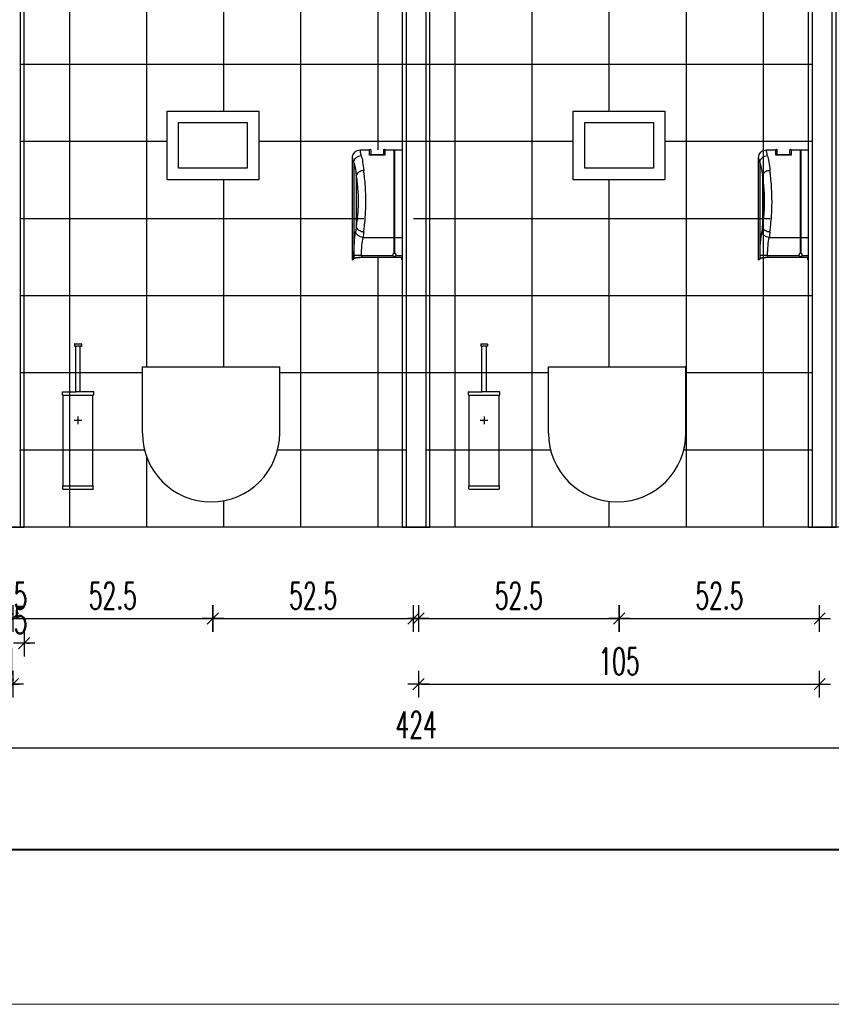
# Model space of a CAD drawing. Header units: centimetres. Extents: x -15121 to 30567, y -60641 to 0.
# Tile 63 of 256: x 6675 to 6888, y -27541 to -27283. Entities that reach past the tile are written whole.
import ezdxf

# ---------------------------------------------------------------- set-up
doc = ezdxf.new("R2010")
doc.units = ezdxf.units.CM
doc.header["$LTSCALE"] = 60
doc.layers.add('A Obramowanie', color=7, linetype='Continuous', lineweight=15, plot=False)
doc.layers.add('A Ramka', color=5, linetype='Continuous', lineweight=40)
for name, color, linetype in [('AIKA powierzchnie', 6, 'Continuous'), ('AIKA sanitariaty', 7, 'Continuous'), ('AIKA TYNK', 5, 'Continuous'), ('AIKA widoki wymiarowanie', 7, 'Continuous'), ('AIKA widokowe', 7, 'Continuous'), ('AIKA zieleń', 8, 'Continuous')]:
    doc.layers.add(name, color=color, linetype=linetype)
doc.styles.add('wymiar', font='txt.shx', dxfattribs={"width": 0.6})
doc.dimstyles.new('Dwudziestka', dxfattribs={"dimtxt": 7, "dimasz": 0.7, "dimexe": 5, "dimexo": 0, "dimgap": 2.5, "dimtad": 1, "dimtoh": 1, "dimdec": 3, "dimrnd": 0.5, "dimdsep": 46, "dimtxsty": 'wymiar', "dimblk": 'znacznik', "dimcen": 0, "dimdle": 5, "dimse1": 1, "dimse2": 1, "dimclrd": 256, "dimclre": 256, "dimclrt": 256, "dimadec": 0, "dimazin": 0, "dimtfac": 0.4, "dimtdec": 3, "dimtix": 1, "dimtofl": 0, "dimtmove": 2, "dimatfit": 3, "dimldrblk": 'znacznik', "dimfxl": 1, "dimtolj": 1, "dimarcsym": 0})

# ---------------------------------------------------------------- blocks, each defined once
blk = doc.blocks.new('Sl dozownik papieru bok')
at = {"layer": 'AIKA sanitariaty', "extrusion": (0, 1, 0)}
for p, q in [((0, 11.44), (0, -11.44)), ((1.95, 11.44), (0, 11.44)), ((1.95, 11.44), (1.95, -11.44)), ((2, -11.41), (2, 11.39)), ((2.05, -11.44), (2.05, 11.44)), ((4.5, 11.44), (2.05, 11.44)), ((4.5, 11.49), (4.5, 10.05)), ((4.8, 10.2), (4.8, 11.49)), ((8.2, 11.49), (8.2, 10.2)), ((8.5, 10.05), (8.5, 11.49)), ((11, 11.44), (8.5, 11.44)), ((4.5, 10.05), (4.65, 10.05)), ((4.65, 10.05), (8.35, 10.05)), ((8.35, 10.05), (8.5, 10.05)), ((12.67, 8.16), (12.67, -17.02)), ((13, -6.06), (13, 9.44)), ((12.01, 4.81), (12.01, -8.73)), ((13, -9.06), (13, -6.36)), ((13, -17.36), (13, -9.36)), ((0, -11.44), (0, -16.18)), ((1.95, -11.44), (0, -11.44)), ((1.95, -11.44), (1.95, -15.63)), ((2, -15.6), (2, -11.41)), ((10.22, -11.44), (2.05, -11.44)), ((2.05, -15.63), (2.05, -11.44)), ((0, -16.18), (0, -16.73)), ((1.57, -16.18), (0, -16.18)), ((0, -17.36), (0, -16.73)), ((0, -16.73), (1.95, -16.73)), ((0.1, -17.36), (0, -17.36)), ((0.1, -16.75), (10.64, -16.75)), ((0.1, -17.36), (0.1, -16.75)), ((1.95, -16.5), (1.95, -16.73)), ((2, -16.74), (2, -16.53)), ((2.05, -16.73), (2.05, -16.5)), ((2.05, -16.73), (10.64, -16.73)), ((10.64, -16.18), (2.43, -16.18)), ((10.64, -16.18), (12.61, -16.18)), ((10.64, -16.18), (10.64, -16.73)), ((12.61, -16.98), (12.61, -16.18)), ((13, -17.36), (12.9, -17.36))]:
    blk.add_line(p, q, dxfattribs=at)
at = {"layer": 'AIKA sanitariaty'}
blk.add_line((4.8, 10.2), (8.2, 10.2), dxfattribs=at)
for centre, radius, start, end in [((1.95, 11.39), 0.05, 0, 90), ((2.05, 11.39), 0.05, 90, 180), ((4.65, 11.49), 0.15, 0, 180), ((8.35, 11.49), 0.15, 0, 180), ((11, 9.44), 2, 0, 90), ((2, -16.06), 0.446, 196.352, 263.5691), ((2, -16.06), 0.446, 276.4309, 343.648)]:
    blk.add_arc(centre, radius, start, end, dxfattribs=at)
for centre, major_axis, ratio, start_param, end_param in [((11.55, -1.96), (0, -13.4), 0.141078, 3.616913, 4.070164), ((13.53, -1.96), (0, 11.4), 0.165828, 0.471862, 0.935057), ((11.55, -1.96), (0, -13.4), 0.141078, 5.354614, 5.498691), ((10.22, -10.03), (1.97, 0.33), 0.702921, 4.596141, 6.051104), ((13.53, -1.96), (0, 11.4), 0.165828, 2.206536, 2.357098), ((11.17, -16.18), (0, 8.7), 0.165828, 4.712389, 5.498691), ((1.95, -11.41), (0.05, 0), 0.707745, 4.712389, 6.283185), ((2.05, -11.41), (-0.05, 0), 0.707745, 0, 1.570796), ((9.2, -16.18), (0, -6.7), 0.215329, 1.570796, 2.357098), ((13.48, 27.64), (0, -45), 0.165828, 6.153694, 6.160974), ((13.58, 27.64), (0, -45), 0.165828, 6.153328, 6.160657)]:
    blk.add_ellipse(centre, major_axis=major_axis, ratio=ratio, start_param=start_param, end_param=end_param, dxfattribs=at)
for points, knots in [([(10.69, 9.96), (10.72, 10.13), (10.76, 10.29), (10.85, 10.75), (10.9, 11), (10.97, 11.3), (10.99, 11.38), (11, 11.43), (11, 11.44), (11, 11.44)], [665.068332, 665.068332, 665.068332, 665.068332, 674.873359, 674.873359, 696.15174, 696.15174, 712.840829, 712.840829, 719.36757, 719.36757, 719.36757, 719.36757]), ([(12.67, 8.2), (12.65, 8.43), (12.58, 8.66), (12.35, 9.08), (12.19, 9.28), (11.81, 9.59), (11.61, 9.72), (11.16, 9.89), (10.93, 9.94), (10.69, 9.96), (10.69, 9.96), (10.69, 9.96)], [0, 0, 0, 0, 7.811334, 7.811334, 15.623566, 15.623566, 22.812435, 22.812435, 29.999926, 29.999926, 30.008028, 30.008028, 30.008028, 30.008028]), ([(12.67, 8.16), (12.71, 8.31), (12.74, 8.46), (12.84, 8.86), (12.9, 9.06), (12.97, 9.32), (12.99, 9.39), (13, 9.44), (13, 9.44), (13, 9.44)], [664.576978, 664.576978, 664.576978, 664.576978, 674.873359, 674.873359, 696.15174, 696.15174, 712.840829, 712.840829, 719.36757, 719.36757, 719.36757, 719.36757]), ([(12.67, 8.2), (12.67, 8.19), (12.67, 8.19), (12.67, 8.18), (12.67, 8.17), (12.67, 8.16)], [25.154736, 25.154736, 25.154736, 25.154736, 25.2068571, 25.2068571, 25.5412471, 25.5412471, 25.5412471, 25.5412471]), ([(10.04, -9.98), (9.98, -9.57), (9.93, -9.14), (9.8, -7.96), (9.72, -7.18), (9.63, -5.96), (9.6, -5.53), (9.55, -4.67), (9.54, -4.24), (9.5, -3.19), (9.49, -2.57), (9.49, -1.96), (9.49, -1.09), (9.51, -0.22), (9.59, 1.48), (9.64, 2.32), (9.77, 3.81), (9.84, 4.48), (9.96, 5.44), (10, 5.76), (10.04, 6.07)], [645.898161, 645.898161, 645.898161, 645.898161, 659.198751, 659.198751, 681.041528, 681.041528, 692.345125, 692.345125, 703.648717, 703.648717, 719.365815, 719.365815, 719.365815, 741.542046, 741.542046, 763.718271, 763.718271, 782.93566, 782.93566, 792.832229, 792.832229, 792.832229, 792.832229]), ([(10.04, 6.07), (10.04, 6.07), (10.04, 6.07), (10.05, 6.07), (10.05, 6.07), (10.07, 6.07), (10.07, 6.07), (10.09, 6.06), (10.11, 6.06), (10.14, 6.06), (10.17, 6.05), (10.25, 6.04), (10.3, 6.03), (10.45, 6.01), (10.55, 5.98), (10.85, 5.9), (11.03, 5.82), (11.41, 5.63), (11.59, 5.49), (11.86, 5.2), (11.96, 5.05), (12, 4.89)], [-0.008999, -0.008999, -0.008999, -0.008999, 0, 0, 0.195131, 0.195131, 0.390205, 0.390205, 0.780355, 0.780355, 1.560665, 1.560665, 3.121408, 3.121408, 6.243965, 6.243965, 12.498055, 12.498055, 20.307105, 20.307105, 28.11533, 28.11533, 28.11533, 28.11533]), ([(12, -8.81), (11.94, -8.45), (11.88, -8.07), (11.74, -7.06), (11.66, -6.4), (11.57, -5.36), (11.54, -5), (11.49, -4.27), (11.47, -3.9), (11.44, -3.01), (11.42, -2.48), (11.42, -1.96), (11.42, -1.22), (11.45, -0.48), (11.52, 0.97), (11.58, 1.68), (11.72, 2.95), (11.79, 3.52), (11.91, 4.35), (11.96, 4.62), (12, 4.89)], [645.629, 645.629, 645.629, 645.629, 659.198751, 659.198751, 681.041528, 681.041528, 692.345125, 692.345125, 703.648717, 703.648717, 719.365815, 719.365815, 719.365815, 741.542046, 741.542046, 763.718271, 763.718271, 782.93566, 782.93566, 793.101387, 793.101387, 793.101387, 793.101387]), ([(12, 4.89), (12, 4.89), (12, 4.89), (12, 4.88), (12, 4.87), (12, 4.86), (12.01, 4.85), (12.01, 4.83), (12.01, 4.82), (12.01, 4.81)], [125.169211, 125.169211, 125.169211, 125.169211, 125.262842, 125.262842, 125.558179, 125.558179, 125.889339, 125.889339, 126.290447, 126.290447, 126.290447, 126.290447]), ([(13, -6.36), (13, -6.34), (13, -6.32), (13, -6.28), (13, -6.26), (13, -6.22), (13, -6.21), (13, -6.17), (13, -6.16), (13, -6.13), (13, -6.12), (13, -6.1), (13, -6.09), (13, -6.07), (13, -6.07), (13, -6.06), (13, -6.06), (13, -6.06)], [9.040508, 9.040508, 9.040508, 9.040508, 9.60554, 9.60554, 10.170572, 10.170572, 10.735604, 10.735604, 11.300635, 11.300635, 11.865667, 11.865667, 12.430699, 12.430699, 12.995731, 12.995731, 13.560763, 13.560763, 13.560763, 13.560763]), ([(12, -8.81), (11.96, -8.97), (11.86, -9.12), (11.59, -9.41), (11.41, -9.54), (11.03, -9.74), (10.85, -9.81), (10.55, -9.9), (10.45, -9.92), (10.3, -9.95), (10.25, -9.96), (10.17, -9.97), (10.14, -9.97), (10.11, -9.98), (10.09, -9.98), (10.07, -9.98), (10.07, -9.98), (10.05, -9.98), (10.05, -9.98), (10.04, -9.98), (10.04, -9.98), (10.04, -9.98)], [0, 0, 0, 0, 7.812705, 7.812705, 15.626234, 15.626234, 21.883911, 21.883911, 25.00826, 25.00826, 26.569898, 26.569898, 27.350657, 27.350657, 27.74103, 27.74103, 27.936216, 27.936216, 28.131463, 28.131463, 28.140466, 28.140466, 28.140466, 28.140466]), ([(12.01, -8.73), (12.01, -8.74), (12.01, -8.76), (12, -8.78), (12, -8.79), (12, -8.8), (12, -8.81), (12, -8.81)], [0, 0, 0, 0, 0.4713843, 0.4713843, 0.7522977, 0.7522977, 0.8768388, 0.8768388, 0.8768388, 0.8768388]), ([(13, -9.36), (13, -9.36), (13, -9.36), (13, -9.35), (13, -9.34), (13, -9.33), (13, -9.32), (13, -9.3), (13, -9.28), (13, -9.26), (13, -9.24), (13, -9.21), (13, -9.19), (13, -9.15), (13, -9.14), (13, -9.1), (13, -9.08), (13, -9.06)], [4.520254, 4.520254, 4.520254, 4.520254, 5.085286, 5.085286, 5.650318, 5.650318, 6.215349, 6.215349, 6.780381, 6.780381, 7.345413, 7.345413, 7.910445, 7.910445, 8.475477, 8.475477, 9.040508, 9.040508, 9.040508, 9.040508]), ([(1.57, -16.18), (1.56, -16.13), (1.55, -16.07), (1.56, -15.96), (1.58, -15.91), (1.63, -15.81), (1.67, -15.77), (1.74, -15.7), (1.78, -15.68), (1.86, -15.64), (1.91, -15.63), (1.95, -15.63)], [0, 0, 0, 0, 1.67973, 1.67973, 3.345317, 3.345317, 5.029283, 5.029283, 6.356617, 6.356617, 7.680543, 7.680543, 7.680543, 7.680543]), ([(1.95, -15.63), (1.95, -15.63), (1.95, -15.63), (1.96, -15.63), (1.96, -15.63), (1.96, -15.63), (1.97, -15.63), (1.97, -15.62), (1.98, -15.62), (1.99, -15.62), (1.99, -15.61), (2, -15.61), (2, -15.61), (2, -15.6), (2, -15.6), (2, -15.6)], [0, 0, 0, 0, 0.0386857, 0.0386857, 0.0913353, 0.0913353, 0.2058954, 0.2058954, 0.3596081, 0.3596081, 0.5465586, 0.5465586, 0.7588633, 0.7588633, 0.8308353, 0.8308353, 0.8308353, 0.8308353]), ([(2, -16.53), (2, -16.53), (2, -16.52), (1.99, -16.52), (1.99, -16.51), (1.98, -16.51), (1.97, -16.51), (1.96, -16.5), (1.96, -16.5), (1.96, -16.5), (1.95, -16.5), (1.95, -16.5), (1.95, -16.5), (1.95, -16.5)], [0.0002596, 0.0002596, 0.0002596, 0.0002596, 0.229786, 0.229786, 0.4547161, 0.4547161, 0.6651443, 0.6651443, 0.7616079, 0.7616079, 0.8255576, 0.8255576, 0.8366718, 0.8366718, 0.8366718, 0.8366718]), ([(1.95, -16.73), (1.96, -16.73), (1.96, -16.73), (1.98, -16.73), (1.98, -16.73), (1.99, -16.73), (1.99, -16.73), (2, -16.73), (2, -16.74), (2, -16.74)], [1.517308, 1.517308, 1.517308, 1.517308, 1.7062116, 1.7062116, 1.8951152, 1.8951152, 2.0855545, 2.0855545, 2.2759938, 2.2759938, 2.2759938, 2.2759938]), ([(2, -15.6), (2, -15.6), (2, -15.6), (2, -15.61), (2.01, -15.61), (2.01, -15.62), (2.02, -15.62), (2.03, -15.62), (2.03, -15.63), (2.04, -15.63), (2.04, -15.63), (2.05, -15.63), (2.05, -15.63), (2.05, -15.63), (2.05, -15.63), (2.05, -15.63)], [0.2918775, 0.2918775, 0.2918775, 0.2918775, 0.3960463, 0.3960463, 0.6263589, 0.6263589, 0.8143675, 0.8143675, 0.9971347, 0.9971347, 1.063857, 1.063857, 1.0956106, 1.0956106, 1.1232919, 1.1232919, 1.1232919, 1.1232919]), ([(2.05, -16.5), (2.05, -16.5), (2.05, -16.5), (2.04, -16.5), (2.04, -16.5), (2.04, -16.5), (2.03, -16.5), (2.02, -16.51), (2.02, -16.51), (2.01, -16.52), (2.01, -16.52), (2, -16.52), (2, -16.53), (2, -16.53)], [0.8160481, 0.8160481, 0.8160481, 0.8160481, 0.8455755, 0.8455755, 0.9154752, 0.9154752, 1.0346429, 1.0346429, 1.252889, 1.252889, 1.456001, 1.456001, 1.6530857, 1.6530857, 1.6530857, 1.6530857]), ([(2, -16.74), (2, -16.74), (2, -16.73), (2.01, -16.73), (2.01, -16.73), (2.02, -16.73), (2.02, -16.73), (2.04, -16.73), (2.04, -16.73), (2.05, -16.73)], [2.2759326, 2.2759326, 2.2759326, 2.2759326, 2.467066, 2.467066, 2.6581995, 2.6581995, 2.8464085, 2.8464085, 3.0346176, 3.0346176, 3.0346176, 3.0346176]), ([(2.05, -15.63), (2.11, -15.64), (2.17, -15.65), (2.27, -15.71), (2.31, -15.75), (2.39, -15.84), (2.41, -15.89), (2.44, -15.98), (2.45, -16.02), (2.45, -16.1), (2.44, -16.14), (2.43, -16.18)], [0, 0, 0, 0, 1.776792, 1.776792, 3.535319, 3.535319, 5.25857, 5.25857, 6.469223, 6.469223, 7.686222, 7.686222, 7.686222, 7.686222]), ([(10.64, -16.73), (10.77, -16.73), (10.9, -16.73), (11.16, -16.74), (11.28, -16.75), (11.53, -16.76), (11.65, -16.77), (11.86, -16.8), (11.96, -16.81), (12.14, -16.84), (12.23, -16.85), (12.37, -16.89), (12.44, -16.9), (12.54, -16.94), (12.58, -16.95), (12.61, -16.97), (12.61, -16.98), (12.61, -16.98)], [60.506898, 60.506898, 60.506898, 60.506898, 64.273678, 64.273678, 68.040459, 68.040459, 71.80724, 71.80724, 75.574021, 75.574021, 79.379576, 79.379576, 83.185131, 83.185131, 86.990686, 86.990686, 87.56164, 87.56164, 87.56164, 87.56164]), ([(10.64, -16.75), (10.76, -16.75), (10.88, -16.75), (11.13, -16.76), (11.25, -16.76), (11.48, -16.78), (11.6, -16.79), (11.8, -16.81), (11.9, -16.82), (12.07, -16.85), (12.15, -16.86), (12.29, -16.89), (12.35, -16.91), (12.45, -16.94), (12.48, -16.96), (12.51, -16.98), (12.51, -16.98), (12.52, -16.98)], [0, 0, 0, 0, 3.57835, 3.57835, 7.156699, 7.156699, 10.735049, 10.735049, 14.313398, 14.313398, 17.928234, 17.928234, 21.54307, 21.54307, 25.157906, 25.157906, 25.699958, 25.699958, 25.699958, 25.699958]), ([(12.57, -17.02), (12.6, -17.05), (12.63, -17.08), (12.7, -17.16), (12.75, -17.21), (12.82, -17.28), (12.85, -17.31), (12.89, -17.35), (12.9, -17.36), (12.9, -17.36)], [7.773219, 7.773219, 7.773219, 7.773219, 14.844533, 14.844533, 29.689066, 29.689066, 44.5336, 44.5336, 59.378133, 59.378133, 59.378133, 59.378133]), ([(12.67, -17.02), (12.7, -17.05), (12.73, -17.08), (12.8, -17.16), (12.85, -17.21), (12.92, -17.28), (12.95, -17.31), (12.99, -17.35), (13, -17.36), (13, -17.36)], [7.774572, 7.774572, 7.774572, 7.774572, 14.878773, 14.878773, 29.757545, 29.757545, 44.636318, 44.636318, 59.515091, 59.515091, 59.515091, 59.515091])]:
    blk.add_open_spline(points, degree=3, knots=knots, dxfattribs=at)
blk = doc.blocks.new('znacznik')
at = {"color": 0}
for points in [[(0, -5), (0, 5)], [(-4, 0), (4, 0)]]:
    blk.add_lwpolyline(points, dxfattribs=at)
at = {"color": 1}
blk.add_lwpolyline([(-2.12, -2.12), (2.12, 2.12)], dxfattribs=at)
blk = doc.blocks.new('*D6128')
at = {"layer": 'AIKA widoki wymiarowanie', "lineweight": -2, "transparency": 16777216}
for p, q in [((6671.15, -27440.11), (6670.45, -27440.11)), ((6673.85, -27440.11), (6674.55, -27440.11))]:
    blk.add_line(p, q, dxfattribs=at)
at = {"layer": 'Defpoints', "color": 0, "transparency": 16777216}
for p in [(6671.85, -27385.79), (6673.15, -27395.97), (6673.15, -27440.11)]:
    blk.add_point(p, dxfattribs=at)
at = {"layer": 'AIKA widoki wymiarowanie', "lineweight": -2, "transparency": 16777216, "xscale": 0.7, "yscale": 0.7, "zscale": 0.7}
blk.add_blockref('znacznik', (6671.85, -27440.11), dxfattribs=at)
at = {"layer": 'AIKA widoki wymiarowanie', "lineweight": -2, "transparency": 16777216, "xscale": 0.7, "yscale": 0.7, "zscale": 0.7, "rotation": 180}
blk.add_blockref('znacznik', (6673.15, -27440.11), dxfattribs=at)
at = {"layer": 'AIKA widoki wymiarowanie', "transparency": 16777216, "insert": (6672.5, -27434.11), "char_height": 7, "attachment_point": 5, "style": 'wymiar'}
blk.add_mtext('\\A1;1.5', dxfattribs=at)
blk = doc.blocks.new('*D6129')
at = {"layer": 'AIKA widoki wymiarowanie', "lineweight": -2, "transparency": 16777216}
blk.add_line((6673.85, -27440.11), (6724.92, -27440.11), dxfattribs=at)
at = {"layer": 'Defpoints', "color": 0, "transparency": 16777216}
for p in [(6725.62, -27374.17), (6673.15, -27395.97), (6725.62, -27440.11)]:
    blk.add_point(p, dxfattribs=at)
at = {"layer": 'AIKA widoki wymiarowanie', "lineweight": -2, "transparency": 16777216, "xscale": 0.7, "yscale": 0.7, "zscale": 0.7, "rotation": 180}
blk.add_blockref('znacznik', (6673.15, -27440.11), dxfattribs=at)
at = {"layer": 'AIKA widoki wymiarowanie', "lineweight": -2, "transparency": 16777216, "xscale": 0.7, "yscale": 0.7, "zscale": 0.7}
blk.add_blockref('znacznik', (6725.62, -27440.11), dxfattribs=at)
at = {"layer": 'AIKA widoki wymiarowanie', "transparency": 16777216, "insert": (6699.39, -27434.11), "char_height": 7, "attachment_point": 5, "style": 'wymiar'}
blk.add_mtext('\\A1;52.5', dxfattribs=at)
blk = doc.blocks.new('*D6130')
at = {"layer": 'AIKA widoki wymiarowanie', "lineweight": -2, "transparency": 16777216}
blk.add_line((6726.32, -27440.11), (6777.48, -27440.11), dxfattribs=at)
at = {"layer": 'Defpoints', "color": 0, "transparency": 16777216}
for p in [(6725.62, -27374.17), (6778.18, -27392.96), (6778.18, -27440.11)]:
    blk.add_point(p, dxfattribs=at)
at = {"layer": 'AIKA widoki wymiarowanie', "lineweight": -2, "transparency": 16777216, "xscale": 0.7, "yscale": 0.7, "zscale": 0.7, "rotation": 180}
blk.add_blockref('znacznik', (6725.62, -27440.11), dxfattribs=at)
at = {"layer": 'AIKA widoki wymiarowanie', "lineweight": -2, "transparency": 16777216, "xscale": 0.7, "yscale": 0.7, "zscale": 0.7}
blk.add_blockref('znacznik', (6778.18, -27440.11), dxfattribs=at)
at = {"layer": 'AIKA widoki wymiarowanie', "transparency": 16777216, "insert": (6751.9, -27434.11), "char_height": 7, "attachment_point": 5, "style": 'wymiar'}
blk.add_mtext('\\A1;52.5', dxfattribs=at)
blk = doc.blocks.new('*D6132')
at = {"layer": 'AIKA widoki wymiarowanie', "lineweight": -2, "transparency": 16777216}
blk.add_line((6780.18, -27440.11), (6831.34, -27440.11), dxfattribs=at)
at = {"layer": 'Defpoints', "color": 0, "transparency": 16777216}
for p in [(6832.04, -27374.17), (6779.48, -27398.17), (6832.04, -27440.11)]:
    blk.add_point(p, dxfattribs=at)
at = {"layer": 'AIKA widoki wymiarowanie', "lineweight": -2, "transparency": 16777216, "xscale": 0.7, "yscale": 0.7, "zscale": 0.7, "rotation": 180}
blk.add_blockref('znacznik', (6779.48, -27440.11), dxfattribs=at)
at = {"layer": 'AIKA widoki wymiarowanie', "lineweight": -2, "transparency": 16777216, "xscale": 0.7, "yscale": 0.7, "zscale": 0.7}
blk.add_blockref('znacznik', (6832.04, -27440.11), dxfattribs=at)
at = {"layer": 'AIKA widoki wymiarowanie', "transparency": 16777216, "insert": (6805.76, -27434.11), "char_height": 7, "attachment_point": 5, "style": 'wymiar'}
blk.add_mtext('\\A1;52.5', dxfattribs=at)
blk = doc.blocks.new('*D6133')
at = {"layer": 'AIKA widoki wymiarowanie', "lineweight": -2, "transparency": 16777216}
blk.add_line((6832.74, -27440.11), (6883.9, -27440.11), dxfattribs=at)
at = {"layer": 'Defpoints', "color": 0, "transparency": 16777216}
for p in [(6832.04, -27374.17), (6884.6, -27398.17), (6884.6, -27440.11)]:
    blk.add_point(p, dxfattribs=at)
at = {"layer": 'AIKA widoki wymiarowanie', "lineweight": -2, "transparency": 16777216, "xscale": 0.7, "yscale": 0.7, "zscale": 0.7, "rotation": 180}
blk.add_blockref('znacznik', (6832.04, -27440.11), dxfattribs=at)
at = {"layer": 'AIKA widoki wymiarowanie', "lineweight": -2, "transparency": 16777216, "xscale": 0.7, "yscale": 0.7, "zscale": 0.7}
blk.add_blockref('znacznik', (6884.6, -27440.11), dxfattribs=at)
at = {"layer": 'AIKA widoki wymiarowanie', "transparency": 16777216, "insert": (6858.32, -27434.11), "char_height": 7, "attachment_point": 5, "style": 'wymiar'}
blk.add_mtext('\\A1;52.5', dxfattribs=at)
blk = doc.blocks.new('Sl szczotka widok')
at = {"layer": 'AIKA sanitariaty', "transparency": 33554610}
for p, q in [((-0.92, 18.96), (-0.93, 18.96)), ((-0.93, 18.96), (-0.93, 18.95)), ((-0.93, 18.95), (-0.93, 18.45)), ((-0.93, 18.45), (-0.93, 18.44)), ((-0.93, 18.44), (-0.92, 18.44)), ((-0.92, 18.98), (-0.91, 18.99)), ((-0.92, 18.98), (-0.92, 18.98)), ((-0.92, 18.97), (-0.92, 18.98)), ((-0.92, 18.96), (-0.92, 18.97)), ((-0.92, 18.44), (-0.92, 18.43)), ((-0.92, 18.42), (-0.92, 18.43)), ((-0.92, 18.43), (-0.92, 18.43)), ((-0.91, 18.41), (-0.92, 18.42)), ((-0.91, 18.99), (-0.9, 18.99)), ((-0.91, 18.99), (-0.91, 18.99)), ((-0.9, 18.41), (-0.91, 18.41)), ((-0.91, 18.41), (-0.91, 18.41)), ((-0.9, 19), (-0.89, 19)), ((-0.9, 18.99), (-0.9, 19)), ((-0.9, 18.4), (-0.9, 18.41)), ((-0.89, 18.4), (-0.9, 18.4)), ((-0.89, 19), (-0.88, 19)), ((-0.88, 18.4), (-0.89, 18.4)), ((-0.88, 19), (-0.88, 19)), ((0.82, 19), (-0.88, 19)), ((-0.88, 18.4), (-0.88, 18.4)), ((-0.88, 18.4), (-0.68, 18.4)), ((-0.68, 18.4), (-0.67, 18.4)), ((-0.66, 18.4), (-0.67, 18.4)), ((-0.66, 18.4), (-0.66, 18.4)), ((-0.66, 18.4), (-0.65, 18.39)), ((-0.66, 18.4), (-0.65, 18.4)), ((-0.63, 18.4), (-0.65, 18.4)), ((-0.65, 18.39), (-0.63, 18.4)), ((-0.65, 18.39), (-0.65, 18.39)), ((-0.65, 18.39), (-0.64, 18.39)), ((-0.64, 18.39), (-0.64, 18.38)), ((-0.64, 18.38), (-0.63, 18.38)), ((-0.63, 18.4), (-0.49, 18.4)), ((-0.63, 18.38), (-0.63, 18.37)), ((-0.63, 18.36), (-0.63, 18.37)), ((-0.63, 18.35), (-0.63, 18.36)), ((-0.63, 18.36), (-0.63, 18.36)), ((-0.63, 6.55), (-0.63, 18.35)), ((-0.49, 18.4), (-0.48, 18.4)), ((-0.45, 18.4), (-0.48, 18.4)), ((-0.45, 18.4), (0.22, 18.4)), ((0.22, 18.4), (0.3, 18.4)), ((0.3, 18.4), (0.3, 18.4)), ((0.37, 18.4), (0.3, 18.4)), ((0.37, 18.4), (0.37, 18.4)), ((0.49, 18.4), (0.37, 18.4)), ((0.57, 18.4), (0.49, 18.4)), ((0.57, 18.4), (0.57, 18.4)), ((0.6, 18.4), (0.57, 18.4)), ((0.57, 18.4), (0.6, 18.39)), ((0.57, 18.35), (0.57, 18.36)), ((0.57, 18.36), (0.58, 18.36)), ((0.57, 6.55), (0.57, 18.35)), ((0.59, 18.39), (0.58, 18.38)), ((0.58, 18.38), (0.58, 18.38)), ((0.58, 18.38), (0.58, 18.37)), ((0.58, 18.36), (0.58, 18.37)), ((0.6, 18.39), (0.59, 18.39)), ((0.59, 18.39), (0.59, 18.39)), ((0.61, 18.4), (0.6, 18.39)), ((0.6, 18.4), (0.61, 18.4)), ((0.62, 18.4), (0.61, 18.4)), ((0.61, 18.4), (0.61, 18.4)), ((0.62, 18.4), (0.82, 18.4)), ((0.82, 19), (0.83, 19)), ((0.82, 18.4), (0.83, 18.4)), ((0.83, 19), (0.84, 19)), ((0.83, 18.4), (0.84, 18.4)), ((0.84, 19), (0.84, 19)), ((0.84, 19), (0.85, 18.99)), ((0.84, 18.4), (0.85, 18.41)), ((0.84, 18.4), (0.84, 18.4)), ((0.85, 18.99), (0.86, 18.99)), ((0.85, 18.41), (0.86, 18.41)), ((0.86, 18.99), (0.86, 18.99)), ((0.86, 18.99), (0.86, 18.98)), ((0.86, 18.98), (0.87, 18.98)), ((0.86, 18.42), (0.87, 18.43)), ((0.86, 18.41), (0.86, 18.42)), ((0.86, 18.41), (0.86, 18.41)), ((0.87, 18.98), (0.87, 18.97)), ((0.87, 18.97), (0.87, 18.96)), ((0.87, 18.96), (0.87, 18.95)), ((0.87, 18.96), (0.87, 18.96)), ((0.87, 18.95), (0.87, 18.45)), ((0.87, 18.45), (0.87, 18.44)), ((0.87, 18.44), (0.87, 18.43)), ((0.87, 18.44), (0.87, 18.44)), ((0.87, 18.43), (0.87, 18.43)), ((-4.13, 6.45), (-4.13, 6.46)), ((-4.13, 6.46), (-4.12, 6.46)), ((-4.13, 5.65), (-4.13, 6.45)), ((-4.13, 5.64), (-4.13, 5.65)), ((-4.12, 5.64), (-4.13, 5.64)), ((-4.11, 6.49), (-4.12, 6.48)), ((-4.12, 6.48), (-4.12, 6.48)), ((-4.12, 6.48), (-4.12, 6.47)), ((-4.12, 6.46), (-4.12, 6.47)), ((-4.12, 5.63), (-4.12, 5.64)), ((-4.12, 5.62), (-4.12, 5.63)), ((-4.12, 5.63), (-4.12, 5.63)), ((-4.11, 5.61), (-4.12, 5.62)), ((-4.1, 6.49), (-4.11, 6.49)), ((-4.11, 6.49), (-4.11, 6.49)), ((-4.1, 5.61), (-4.11, 5.61)), ((-4.11, 5.61), (-4.11, 5.61)), ((-4.09, 6.5), (-4.1, 6.49)), ((-4.09, 5.6), (-4.1, 5.61)), ((-4.08, 6.5), (-4.09, 6.5)), ((-4.09, 6.5), (-4.09, 6.5)), ((-4.08, 5.6), (-4.09, 5.6)), ((-4.09, 5.6), (-4.09, 5.6)), ((-4.08, 6.5), (-4.08, 6.5)), ((-4.08, 6.5), (-0.68, 6.5)), ((-4.08, 5.6), (-4.08, 5.6)), ((-4.08, 5.6), (-3.93, 5.6)), ((-3.93, -18.15), (-3.93, 5.6)), ((3.87, 5.6), (-3.93, 5.6)), ((-0.67, 6.5), (-0.68, 6.5)), ((-0.66, 6.5), (-0.67, 6.5)), ((-0.65, 6.51), (-0.66, 6.5)), ((-0.66, 6.5), (-0.66, 6.5)), ((-0.66, 6.5), (-0.65, 6.5)), ((-0.65, 6.51), (-0.65, 6.51)), ((-0.64, 6.51), (-0.65, 6.51)), ((-0.65, 6.5), (-0.54, 6.5)), ((-0.63, 6.53), (-0.64, 6.52)), ((-0.64, 6.52), (-0.64, 6.51)), ((-0.63, 6.54), (-0.63, 6.55)), ((-0.63, 6.54), (-0.63, 6.53)), ((-0.63, 6.54), (-0.63, 6.54)), ((-0.63, 6.53), (-0.63, 6.53)), ((-0.54, 6.5), (-0.54, 6.5)), ((-0.54, 6.5), (-0.49, 6.5)), ((-0.49, 6.5), (0.5, 6.5)), ((0.53, 6.5), (0.5, 6.5)), ((0.54, 6.5), (0.53, 6.5)), ((0.6, 6.5), (0.54, 6.5)), ((0.57, 6.54), (0.57, 6.55)), ((0.58, 6.54), (0.57, 6.54)), ((0.58, 6.53), (0.58, 6.54)), ((0.58, 6.52), (0.58, 6.53)), ((0.58, 6.53), (0.58, 6.53)), ((0.59, 6.51), (0.58, 6.52)), ((0.6, 6.51), (0.59, 6.51)), ((0.59, 6.51), (0.59, 6.51)), ((0.61, 6.5), (0.6, 6.51)), ((0.6, 6.5), (0.61, 6.5)), ((0.62, 6.5), (0.61, 6.5)), ((0.61, 6.5), (0.61, 6.5)), ((4.02, 6.5), (0.62, 6.5)), ((3.87, -18.15), (3.87, 5.6)), ((3.87, 5.6), (4.02, 5.6)), ((4.02, 6.5), (4.03, 6.5)), ((4.02, 5.6), (4.03, 5.6)), ((4.03, 6.5), (4.04, 6.5)), ((4.03, 5.6), (4.04, 5.6)), ((4.04, 6.5), (4.04, 6.5)), ((4.04, 6.5), (4.05, 6.49)), ((4.04, 5.6), (4.05, 5.61)), ((4.04, 5.6), (4.04, 5.6)), ((4.05, 6.49), (4.05, 6.49)), ((4.05, 6.49), (4.06, 6.49)), ((4.05, 5.61), (4.05, 5.61)), ((4.05, 5.61), (4.06, 5.61)), ((4.06, 6.49), (4.06, 6.48)), ((4.06, 6.48), (4.07, 6.48)), ((4.06, 5.62), (4.07, 5.63)), ((4.06, 5.61), (4.06, 5.62)), ((4.07, 6.48), (4.07, 6.47)), ((4.07, 6.46), (4.07, 6.47)), ((4.07, 6.45), (4.07, 6.46)), ((4.07, 6.46), (4.07, 6.46)), ((4.07, 5.65), (4.07, 6.45)), ((4.07, 5.64), (4.07, 5.65)), ((4.07, 5.64), (4.07, 5.64)), ((4.07, 5.63), (4.07, 5.64)), ((4.07, 5.63), (4.07, 5.63)), ((0, 0), (0, -2)), ((1, -1), (-1, -1)), ((-4.03, -18.25), (-4.03, -18.24)), ((-4.03, -18.24), (-4.02, -18.24)), ((-4.03, -18.95), (-4.03, -18.25)), ((-4.03, -18.96), (-4.03, -18.95)), ((-4.02, -18.96), (-4.03, -18.96)), ((-4.01, -18.21), (-4.02, -18.22)), ((-4.02, -18.22), (-4.02, -18.22)), ((-4.02, -18.22), (-4.02, -18.23)), ((-4.02, -18.24), (-4.02, -18.23)), ((-4.02, -18.96), (-4.02, -18.97)), ((-4.02, -18.97), (-4.02, -18.98)), ((-4.02, -18.97), (-4.02, -18.97)), ((-4.02, -18.98), (-4.01, -18.99)), ((-4, -18.21), (-4.01, -18.21)), ((-4.01, -18.21), (-4.01, -18.21)), ((-4.01, -18.99), (-4, -18.99)), ((-4.01, -18.99), (-4.01, -18.99)), ((-3.99, -18.2), (-4, -18.21)), ((-4, -18.99), (-3.99, -19)), ((-3.98, -18.2), (-3.99, -18.2)), ((-3.99, -18.2), (-3.99, -18.2)), ((-3.99, -19), (-3.98, -19)), ((-3.99, -19), (-3.99, -19)), ((-3.98, -18.2), (-3.97, -18.2)), ((-3.98, -19), (-3.98, -19)), ((3.92, -19), (-3.98, -19)), ((-3.97, -18.2), (-3.96, -18.2)), ((-3.96, -18.2), (-3.95, -18.19)), ((-3.96, -18.2), (-3.96, -18.2)), ((-3.95, -18.19), (-3.95, -18.19)), ((-3.95, -18.19), (-3.94, -18.19)), ((-3.94, -18.18), (-3.93, -18.17)), ((-3.94, -18.19), (-3.94, -18.18)), ((-3.93, -18.16), (-3.93, -18.15)), ((-3.93, -18.16), (-3.93, -18.16)), ((-3.93, -18.17), (-3.93, -18.16)), ((3.87, -18.16), (-3.93, -18.16)), ((-3.93, -18.17), (-3.93, -18.17)), ((3.87, -18.16), (3.87, -18.15)), ((3.88, -18.16), (3.87, -18.16)), ((3.88, -18.17), (3.88, -18.16)), ((3.88, -18.18), (3.88, -18.17)), ((3.88, -18.17), (3.88, -18.17)), ((3.89, -18.19), (3.88, -18.18)), ((3.9, -18.19), (3.89, -18.19)), ((3.89, -18.19), (3.89, -18.19)), ((3.91, -18.2), (3.9, -18.19)), ((3.92, -18.2), (3.91, -18.2)), ((3.91, -18.2), (3.91, -18.2)), ((3.93, -18.2), (3.92, -18.2)), ((3.92, -19), (3.93, -19)), ((3.94, -18.2), (3.93, -18.2)), ((3.93, -19), (3.94, -19)), ((3.94, -18.2), (3.94, -18.2)), ((3.95, -18.21), (3.94, -18.2)), ((3.94, -19), (3.95, -18.99)), ((3.94, -19), (3.94, -19)), ((3.95, -18.21), (3.95, -18.21)), ((3.96, -18.21), (3.95, -18.21)), ((3.95, -18.99), (3.96, -18.99)), ((3.95, -18.99), (3.95, -18.99)), ((3.96, -18.22), (3.96, -18.21)), ((3.97, -18.22), (3.96, -18.22)), ((3.96, -18.98), (3.97, -18.97)), ((3.96, -18.99), (3.96, -18.98)), ((3.97, -18.23), (3.97, -18.22)), ((3.97, -18.24), (3.97, -18.23)), ((3.97, -18.25), (3.97, -18.24)), ((3.97, -18.24), (3.97, -18.24)), ((3.97, -18.95), (3.97, -18.25)), ((3.97, -18.96), (3.97, -18.95)), ((3.97, -18.97), (3.97, -18.96)), ((3.97, -18.96), (3.97, -18.96)), ((3.97, -18.97), (3.97, -18.97))]:
    blk.add_line(p, q, dxfattribs=at)
blk = doc.blocks.new('*D6140')
at = {"layer": 'AIKA widoki wymiarowanie', "lineweight": -2, "transparency": 16777216}
for p, q in [((6671.3, -27457.3), (6670.6, -27457.3)), ((6673.85, -27457.3), (6674.55, -27457.3))]:
    blk.add_line(p, q, dxfattribs=at)
at = {"layer": 'Defpoints', "color": 0, "transparency": 16777216}
for p in [(6672, -27395.97), (6673.15, -27395.97), (6673.15, -27457.3)]:
    blk.add_point(p, dxfattribs=at)
at = {"layer": 'AIKA widoki wymiarowanie', "lineweight": -2, "transparency": 16777216, "xscale": 0.7, "yscale": 0.7, "zscale": 0.7}
blk.add_blockref('znacznik', (6672, -27457.3), dxfattribs=at)
at = {"layer": 'AIKA widoki wymiarowanie', "lineweight": -2, "transparency": 16777216, "xscale": 0.7, "yscale": 0.7, "zscale": 0.7, "rotation": 180}
blk.add_blockref('znacznik', (6673.15, -27457.3), dxfattribs=at)
at = {"layer": 'AIKA widoki wymiarowanie', "transparency": 16777216, "insert": (6672.58, -27451.3), "char_height": 7, "attachment_point": 5, "style": 'wymiar'}
blk.add_mtext('\\A1;1', dxfattribs=at)
blk = doc.blocks.new('*D6143')
at = {"layer": 'AIKA widoki wymiarowanie', "lineweight": -2, "transparency": 16777216}
blk.add_line((6780.18, -27457.3), (6883.9, -27457.3), dxfattribs=at)
at = {"layer": 'Defpoints', "color": 0, "transparency": 16777216}
for p in [(6884.6, -27391.85), (6779.48, -27395.97), (6884.6, -27457.3)]:
    blk.add_point(p, dxfattribs=at)
at = {"layer": 'AIKA widoki wymiarowanie', "lineweight": -2, "transparency": 16777216, "xscale": 0.7, "yscale": 0.7, "zscale": 0.7, "rotation": 180}
blk.add_blockref('znacznik', (6779.48, -27457.3), dxfattribs=at)
at = {"layer": 'AIKA widoki wymiarowanie', "lineweight": -2, "transparency": 16777216, "xscale": 0.7, "yscale": 0.7, "zscale": 0.7}
blk.add_blockref('znacznik', (6884.6, -27457.3), dxfattribs=at)
at = {"layer": 'AIKA widoki wymiarowanie', "transparency": 16777216, "insert": (6832.04, -27451.3), "char_height": 7, "attachment_point": 5, "style": 'wymiar'}
blk.add_mtext('\\A1;105', dxfattribs=at)
blk = doc.blocks.new('*D6147')
at = {"layer": 'AIKA widoki wymiarowanie', "lineweight": -2, "transparency": 16777216}
blk.add_line((6567.58, -27473.93), (6990.18, -27473.93), dxfattribs=at)
at = {"layer": 'Defpoints', "color": 0, "transparency": 16777216}
for p in [(6566.88, -27416.17), (6990.88, -27416.17), (6990.88, -27473.93)]:
    blk.add_point(p, dxfattribs=at)
at = {"layer": 'AIKA widoki wymiarowanie', "lineweight": -2, "transparency": 16777216, "xscale": 0.7, "yscale": 0.7, "zscale": 0.7, "rotation": 180}
blk.add_blockref('znacznik', (6566.88, -27473.93), dxfattribs=at)
at = {"layer": 'AIKA widoki wymiarowanie', "lineweight": -2, "transparency": 16777216, "xscale": 0.7, "yscale": 0.7, "zscale": 0.7}
blk.add_blockref('znacznik', (6990.88, -27473.93), dxfattribs=at)
at = {"layer": 'AIKA widoki wymiarowanie', "transparency": 16777216, "insert": (6778.88, -27467.93), "char_height": 7, "attachment_point": 5, "style": 'wymiar'}
blk.add_mtext('\\A1;424', dxfattribs=at)
blk = doc.blocks.new('*D7274')
at = {"layer": 'AIKA zieleń', "lineweight": -2}
for p, q in [((6668.15, -27446.55), (6667.45, -27446.55)), ((6676.85, -27446.55), (6677.55, -27446.55))]:
    blk.add_line(p, q, dxfattribs=at)
at = {"layer": 'Defpoints', "color": 0}
for p in [(6668.85, -27400.96), (6676.15, -27400.96), (6676.15, -27446.55)]:
    blk.add_point(p, dxfattribs=at)
at = {"layer": 'AIKA zieleń', "linetype": 'ByBlock', "lineweight": -2, "xscale": 0.7, "yscale": 0.7, "zscale": 0.7}
blk.add_blockref('znacznik', (6668.85, -27446.55), dxfattribs=at)
at = {"layer": 'AIKA zieleń', "linetype": 'ByBlock', "lineweight": -2, "xscale": 0.7, "yscale": 0.7, "zscale": 0.7, "rotation": 180}
blk.add_blockref('znacznik', (6676.15, -27446.55), dxfattribs=at)
at = {"layer": 'AIKA zieleń', "insert": (6672.5, -27440.55), "char_height": 7, "attachment_point": 5, "style": 'wymiar'}
blk.add_mtext('\\A1;7.5', dxfattribs=at)

msp = doc.modelspace()

# ---------------------------------------------------------------- linework, layer by layer
at = {"layer": 'A Obramowanie', "transparency": 33554610}
msp.add_lwpolyline([(8155.9272, -27541.1294), (5922.788, -27541.1294), (5922.788, -25975.0194), (8155.9272, -25975.0194)], close=True, dxfattribs=at)
at = {"layer": 'A Ramka', "transparency": 33554610}
msp.add_lwpolyline([(8118.3323, -26015.5744), (5960.3829, -26015.5744), (5960.3829, -27500.5744), (8118.3323, -27500.5744)], close=True, dxfattribs=at)
at = {"layer": 'AIKA powierzchnie', "color": 2}
msp.add_lwpolyline([(6566.8783, -27115.1684), (6990.8783, -27115.1684), (6990.8783, -27416.1684), (6566.8783, -27416.1684)], close=True, dxfattribs=at)
at = {"layer": 'AIKA sanitariaty'}
for p, q in [((6707.1173, -27391.5359), (6707.1173, -27374.1684)), ((6707.1173, -27374.1684), (6743.1173, -27374.1684)), ((6743.1173, -27391.5359), (6743.1173, -27374.1684)), ((6813.5413, -27391.5359), (6813.5413, -27374.1684)), ((6813.5413, -27374.1684), (6849.5413, -27374.1684)), ((6849.5413, -27391.5359), (6849.5413, -27374.1684))]:
    msp.add_line(p, q, dxfattribs=at)
for points in [[(6737.6173, -27307.1684), (6737.6173, -27325.1684), (6713.6173, -27325.1684), (6713.6173, -27307.1684)], [(6844.0413, -27307.1684), (6844.0413, -27325.1684), (6820.0413, -27325.1684), (6820.0413, -27307.1684)], [(6734.6173, -27310.1684), (6734.6173, -27322.1684), (6716.6173, -27322.1684), (6716.6173, -27310.1684)], [(6841.0413, -27310.1684), (6841.0413, -27322.1684), (6823.0413, -27322.1684), (6823.0413, -27310.1684)]]:
    msp.add_lwpolyline(points, close=True, dxfattribs=at)
for centre in [(6725.1173, -27391.5359), (6831.5413, -27391.5359)]:
    msp.add_arc(centre, 18, 180, 0, dxfattribs=at)
at = {"layer": 'AIKA TYNK'}
msp.add_line((6992.3783, -27416.1684), (6565.3783, -27416.1684), dxfattribs=at)
at = {"layer": 'AIKA widokowe', "color": 8}
for p, q in [((6688.0783, -27416.1684), (6688.0783, -27115.1684)), ((6708.2783, -27374.1684), (6708.2783, -27115.1684)), ((6728.4783, -27307.1684), (6728.4783, -27115.1684)), ((6748.6783, -27416.1684), (6748.6783, -27115.1684)), ((6768.8783, -27317.3684), (6768.8783, -27115.1684)), ((6789.0783, -27416.1684), (6789.0783, -27115.1684)), ((6809.2783, -27416.1684), (6809.2783, -27115.1684)), ((6829.4783, -27307.1684), (6829.4783, -27115.1684)), ((6849.6783, -27416.1684), (6849.6783, -27115.1684)), ((6869.8783, -27416.1684), (6869.8783, -27115.1684)), ((6882.6033, -27294.9684), (6675.1533, -27294.9684)), ((6713.6173, -27315.1684), (6675.1533, -27315.1684)), ((6820.0413, -27315.1684), (6737.6173, -27315.1684)), ((6882.6033, -27315.1684), (6844.0413, -27315.1684)), ((6728.4783, -27374.1684), (6728.4783, -27325.1684)), ((6829.4783, -27374.1684), (6829.4783, -27325.1684)), ((6765.1803, -27335.3684), (6675.1533, -27335.3684)), ((6871.6043, -27335.3684), (6778.1793, -27335.3684)), ((6768.8783, -27416.1684), (6768.8783, -27345.539)), ((6882.6033, -27355.5684), (6675.1533, -27355.5684)), ((6707.1173, -27375.7684), (6675.1533, -27375.7684)), ((6813.5413, -27375.7684), (6743.1173, -27375.7684)), ((6882.6033, -27375.7684), (6849.6783, -27375.7684)), ((6707.6716, -27395.9684), (6675.1533, -27395.9684)), ((6708.2783, -27416.1684), (6708.2783, -27397.8958)), ((6776.1793, -27395.9684), (6742.563, -27395.9684)), ((6814.0956, -27395.9684), (6781.4793, -27395.9684)), ((6882.6033, -27395.9684), (6848.9871, -27395.9684)), ((6728.4783, -27416.1684), (6728.4783, -27409.2194)), ((6829.4783, -27416.1684), (6829.4783, -27409.4173))]:
    msp.add_line(p, q, dxfattribs=at)
at = {"layer": 'AIKA widokowe'}
for points in [[(6676.1533, -27416.1684), (6676.1533, -27115.1684), (6668.8533, -27115.1684), (6668.8533, -27416.1684)], [(6675.1533, -27416.1684), (6675.1533, -27115.1684), (6669.8533, -27115.1684), (6669.8533, -27416.1684)], [(6782.4793, -27416.1684), (6782.4793, -27115.1684), (6775.1793, -27115.1684), (6775.1793, -27416.1684)], [(6781.5283, -27416.1684), (6781.4793, -27115.1684), (6776.1793, -27115.1684), (6776.2283, -27416.1684)], [(6888.9033, -27416.1684), (6888.9033, -27115.1684), (6881.6033, -27115.1684), (6881.6033, -27416.1684)], [(6887.9033, -27416.1684), (6887.9033, -27115.1684), (6882.6033, -27115.1684), (6882.6033, -27416.1684)]]:
    msp.add_lwpolyline(points, close=True, dxfattribs=at)
msp.add_lwpolyline([(6780.2293, -27416.1684), (6777.4293, -27416.1684)], dxfattribs=at)

# ---------------------------------------------------------------- block references
at = {"layer": 'AIKA sanitariaty', "color": 8, "xscale": -1}
for name, p in [('Sl dozownik papieru bok', (6775.1793, -27328.8103)), ('Sl dozownik papieru bok', (6881.6033, -27328.8103)), ('Sl szczotka widok', (6690.2355, -27387.1684)), ('Sl szczotka widok', (6796.6595, -27387.1684))]:
    msp.add_blockref(name, p, dxfattribs=at)

# ---------------------------------------------------------------- dimensions: what is measured, and where the dimension line sits
at = {"layer": 'AIKA widoki wymiarowanie'}
for base, p1, p2, picture, middle in [((6725.6173, -27440.1141), (6673.1533, -27395.9684), (6725.6173, -27374.1684), '*D6129', (6699.3853, -27434.1141)), ((6778.1793, -27440.1141), (6725.6173, -27374.1684), (6778.1793, -27392.9635), '*D6130', (6751.8983, -27434.1141)), ((6832.0413, -27440.1141), (6779.4793, -27398.1684), (6832.0413, -27374.1684), '*D6132', (6805.7603, -27434.1141)), ((6884.6033, -27440.1141), (6832.0413, -27374.1684), (6884.6033, -27398.1684), '*D6133', (6858.3223, -27434.1141)), ((6673.1533, -27440.1141), (6671.8533, -27385.7892), (6673.1533, -27395.9684), '*D6128', (6672.5033, -27434.1141)), ((6884.6033, -27457.3017), (6779.4793, -27395.9684), (6884.6033, -27391.8514), '*D6143', (6832.0413, -27451.3017)), ((6673.1533, -27457.3017), (6672.0033, -27395.9684), (6673.1533, -27395.9684), '*D6140', (6672.5783, -27451.3017)), ((6990.8783, -27473.9311), (6566.8783, -27416.1684), (6990.8783, -27416.1684), '*D6147', (6778.8783, -27467.9311))]:
    dim = msp.add_linear_dim(base=base, p1=p1, p2=p2, dimstyle='Dwudziestka', dxfattribs=at)
    dim.commit()
    dim.dimension.update_dxf_attribs({"geometry": picture, "text_midpoint": middle})
at = {"layer": 'AIKA zieleń', "color": 2}
dim = msp.add_linear_dim(base=(6676.1533, -27446.5549), p1=(6668.8533, -27400.9563), p2=(6676.1533, -27400.9563), dimstyle='Dwudziestka', dxfattribs=at)
dim.commit()
dim.dimension.update_dxf_attribs({"geometry": '*D7274', "text_midpoint": (6672.5033, -27440.5549)})

doc.saveas('drawing.dxf')
